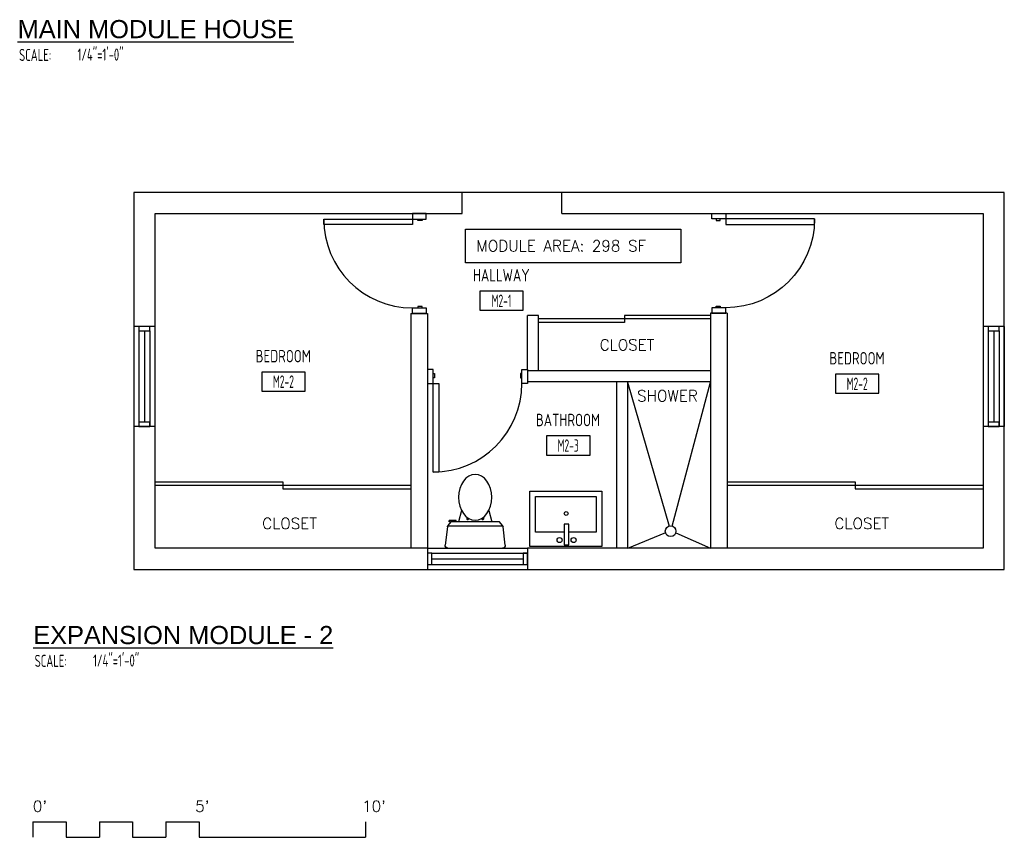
# Model space of a CAD drawing. Header units: inches. Extents: x 23373 to 33923, y 1540 to 5670.
# Tile 105 of 106: x 33495 to 33851, y 2090 to 2385. Entities that reach past the tile are written whole.
import ezdxf
from ezdxf.enums import TextEntityAlignment as Align

# ---------------------------------------------------------------- set-up
doc = ezdxf.new("R2010")
doc.units = ezdxf.units.IN
doc.header["$LTSCALE"] = 2
doc.header["$MEASUREMENT"] = 0
doc.layers.get('0').update_dxf_attribs({"color": 8, "linetype": 'CONTINUOUS'})
doc.layers.get('Defpoints').update_dxf_attribs({"linetype": 'CONTINUOUS'})
for name, color, linetype in [('a-door', 8, 'CONTINUOUS'), ('FIXT', 8, 'CONTINUOUS'), ('G-SYMB', 1, 'CONTINUOUS'), ('TEXT', 2, 'CONTINUOUS'), ('Walls', 1, 'CONTINUOUS')]:
    doc.layers.add(name, color=color, linetype=linetype)
doc.layers.add('DIM', color=4, linetype='CONTINUOUS', lineweight=13)
doc.styles.add('LAR', font='arial.ttf', dxfattribs={"height": 0.25})
doc.styles.add('MED', font='archstyl.shx', dxfattribs={"width": 0.8, "height": 0.125})
doc.styles.get("Standard").update_dxf_attribs({"font": 'simplex.shx'})

# ---------------------------------------------------------------- blocks, each defined once
blk = doc.blocks.new('*U68')
at = {"layer": 'a-door', "color": 2, "linetype": 'Continuous', "lineweight": -3}
for points in [[(2, 5), (4, 5), (4, 37), (2, 37)], [(2, 0), (0, 0), (0, 5), (2, 5)], [(34, 0), (36, 0), (36, 5), (34, 5)], [(2, 1.5), (2.5, 1.5), (2.5, 3), (2, 3)], [(34, 1.5), (33.5, 1.5), (33.5, 3), (34, 3)]]:
    blk.add_lwpolyline(points, close=True, dxfattribs=at)
at = {"layer": 'a-door', "color": 2, "linetype": 'Continuous', "lineweight": -3, "extrusion": (0, 0, -1)}
blk.add_arc((-2, 5), 32, 90, 180, dxfattribs=at)
blk = doc.blocks.new('A$C6F230B04')
at = {"ltscale": 48}
for p, q in [((0.8245002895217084, 18.90848391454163), (3.967940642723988e-09, 25.48698509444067)), ((0.9922372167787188, 26.61134470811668), (20.74702643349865, 26.61134470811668)), ((21.7392636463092, 25.48698509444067), (20.91476336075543, 18.90848391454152)), ((20.80346801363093, 18.63257102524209), (0.9541245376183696, 18.63257102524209)), ((2.04045035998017, 17.13257102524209), (1.03113153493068, 18.41411639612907)), ((20.70813211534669, 18.41411639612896), (19.69881329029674, 17.13257102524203)), ((3.977949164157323, 16.63257102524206), (1.477949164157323, 16.63257102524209)), ((19.69881329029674, 17.13257102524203), (2.04045035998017, 17.13257102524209)), ((5.956269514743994, 13.00324939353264), (4.903768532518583, 17.13257102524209)), ((15.78299413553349, 13.00324939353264), (16.8354951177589, 17.13257102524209))]:
    blk.add_line(p, q, dxfattribs=at)
for p, q in [((1.477949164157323, 17.13257102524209), (1.477949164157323, 16.63257102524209)), ((1.868855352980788, 17.13257102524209), (1.503820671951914, 17.13257102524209)), ((3.977949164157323, 17.13257102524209), (3.977949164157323, 16.63257102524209)), ((7.90369017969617, 15.45019969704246), (7.90369017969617, 16.08457497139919)), ((8.15369017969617, 16.33457497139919), (8.15369017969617, 16.33457497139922)), ((8.40369017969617, 15.8011839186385), (8.40369017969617, 16.08457497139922)), ((13.33557347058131, 15.8011839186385), (13.33557347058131, 16.08457497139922)), ((13.58557347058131, 16.33457497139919), (13.58557347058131, 16.33457497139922)), ((13.83557347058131, 15.45019969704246), (13.83557347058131, 16.08457497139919))]:
    blk.add_line(p, q)
for centre in [(8.15369017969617, 16.09396695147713), (13.58557347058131, 16.09396695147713)]:
    blk.add_circle(centre, 0.125)
for centre, radius, start, end in [((0.9922372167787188, 25.61134470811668), 1.000000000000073, 90, 187.1437757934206), ((20.74702643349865, 25.61134470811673), 1.000000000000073, 352.8562242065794, 90), ((1.816737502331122, 19.03284352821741), 0.9999999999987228, 187.1437757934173, 218.2232423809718), ((19.92252614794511, 19.03284352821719), 0.9999999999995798, 321.7767576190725, 352.8562242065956)]:
    blk.add_arc(centre, radius, start, end, dxfattribs=at)
for centre, start, end in [((8.15369017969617, 16.08457497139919), 90.00000000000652, 180), ((8.15369017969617, 16.08457497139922), 0, 90.00000000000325), ((13.58557347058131, 16.08457497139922), 89.99999999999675, 180), ((13.58557347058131, 16.08457497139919), 0, 89.99999999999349)]:
    blk.add_arc(centre, 0.25, start, end)
blk.add_ellipse((10.86963182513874, 8.247883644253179), major_axis=(0, 8.285400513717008), ratio=0.7241653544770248)
blk = doc.blocks.new('AINC-ROOMID')
at = {"layer": 'G-SYMB'}
blk.add_lwpolyline([(-0.2473152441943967, -0.3518933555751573), (0.2532671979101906, -0.3518933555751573), (0.2532671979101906, -0.1607061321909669), (-0.2473152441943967, -0.1607061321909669)], close=True, dxfattribs=at)
at = {"layer": 'G-SYMB', "color": 4, "linetype": 'Continuous', "style": 'MED', "oblique": -180, "text_generation_flag": 6}
for tag, p in [('%%UROOM-ID', (0, 0.2092985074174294)), ('%%USPAN', (0, 0))]:
    blk.add_attdef(tag, text='', height=0.125, rotation=180, dxfattribs=at).set_placement(p, align=Align.MIDDLE)
at = {"layer": 'G-SYMB', "color": 4, "linetype": 'Continuous', "style": 'MED', "text_generation_flag": 6, "width": 0.75}
blk.add_attdef('R-NUM', text='', height=0.125, rotation=180, dxfattribs=at).set_placement((0.002975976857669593, -0.2562997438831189), align=Align.MIDDLE)
blk = doc.blocks.new('AINC-TITLE')
at = {"layer": 'G-SYMB', "color": 4, "linetype": 'Continuous', "style": 'MED', "width": 0.75}
blk.add_text('SCALE:', height=0.125, dxfattribs=at).set_placement((-0.8802076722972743, -0.3073332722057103))
at = {"layer": 'G-SYMB', "color": 1, "linetype": 'Continuous', "style": 'LAR'}
blk.add_attdef('%%UDRAWING-TITLE', (-0.895149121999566, -0.07174532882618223), '', height=0.1875, dxfattribs=at)
at = {"layer": 'G-SYMB', "color": 4, "linetype": 'Continuous', "style": 'MED', "width": 0.75}
blk.add_attdef('SCALE', (-0.2765239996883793, -0.30362657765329), '', height=0.125, dxfattribs=at)

msp = doc.modelspace()

# ---------------------------------------------------------------- linework, layer by layer
at = {"color": 1}
for p, q in [((33690.93783676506, 2322.598430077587), (33654.93783676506, 2322.598430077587)), ((33710.56283676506, 2254.200324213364), (33710.56283676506, 2194.200324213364)), ((33714.56283676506, 2254.200324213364), (33714.56283676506, 2194.200324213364)), ((33714.56283676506, 2254.200324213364), (33729.63624066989, 2202.240009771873)), ((33730.65249006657, 2202.235300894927), (33744.56283676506, 2254.200324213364)), ((33728.31281186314, 2199.748031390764), (33714.56283676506, 2194.200324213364)), ((33731.96554328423, 2199.76827930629), (33744.56283676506, 2194.276827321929)), ((33499.98144660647, 2095.56926647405), (33499.98144660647, 2089.974379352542)), ((33499.98144660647, 2095.56926647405), (33511.98144660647, 2095.56926647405)), ((33511.98144660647, 2095.56926647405), (33511.98144660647, 2089.974379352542)), ((33523.98144660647, 2095.56926647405), (33523.98144660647, 2089.974379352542)), ((33523.98144660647, 2095.56926647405), (33535.98144660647, 2095.56926647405)), ((33535.98144660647, 2095.56926647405), (33535.98144660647, 2089.974379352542)), ((33547.98144660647, 2095.56926647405), (33547.98144660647, 2089.974379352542)), ((33547.98144660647, 2095.56926647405), (33559.98144660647, 2095.56926647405)), ((33559.98144660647, 2095.56926647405), (33559.98144660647, 2089.974379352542)), ((33619.98144660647, 2095.56926647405), (33619.98144660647, 2089.974379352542)), ((33511.98144660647, 2089.974379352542), (33523.98144660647, 2089.974379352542)), ((33535.98144660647, 2089.974379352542), (33547.98144660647, 2089.974379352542)), ((33559.98144660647, 2089.974379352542), (33619.98144660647, 2089.974379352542))]:
    msp.add_line(p, q, dxfattribs=at)
msp.add_circle((33730.13574537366, 2200.377325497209), 1.928496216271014, dxfattribs=at)
at = {"layer": 'a-door', "color": 2, "linetype": 'Continuous', "lineweight": -3}
for p, q in [((33744.56283676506, 2278.223430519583), (33713.50033676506, 2278.223430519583)), ((33713.50033676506, 2278.223430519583), (33713.50033676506, 2275.723430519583)), ((33744.56283676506, 2276.973430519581), (33682.43783676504, 2276.973430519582)), ((33713.50033676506, 2275.723430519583), (33682.43783676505, 2275.723430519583)), ((33544.06283676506, 2218.22342963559), (33590.25033676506, 2218.223429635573)), ((33590.25033676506, 2218.223429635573), (33590.25033676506, 2215.723429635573)), ((33750.56283676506, 2218.22342963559), (33796.75033676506, 2218.223429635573)), ((33796.75033676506, 2218.223429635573), (33796.75033676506, 2215.723429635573)), ((33544.06283676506, 2216.973429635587), (33636.43783676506, 2216.973429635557)), ((33590.25033676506, 2215.723429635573), (33636.43783676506, 2215.723429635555)), ((33750.56283676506, 2216.973429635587), (33842.93783676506, 2216.973429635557)), ((33796.75033676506, 2215.723429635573), (33842.93783676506, 2215.723429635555))]:
    msp.add_line(p, q, dxfattribs=at)
at = {"layer": 'a-door'}
for p, q in [((33536.43783676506, 2274.223429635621), (33536.43783809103, 2238.223429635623)), ((33544.00573492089, 2274.223429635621), (33544.00573492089, 2238.223429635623)), ((33842.93783676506, 2274.223429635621), (33842.93783809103, 2238.223429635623)), ((33850.50573492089, 2274.223429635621), (33850.50573492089, 2238.223429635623)), ((33538.25033742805, 2272.723427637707), (33538.25033742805, 2238.223429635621)), ((33540.25033742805, 2272.723427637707), (33540.25033742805, 2239.723429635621)), ((33542.25033742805, 2272.723427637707), (33542.25033742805, 2238.223429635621)), ((33844.75033742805, 2272.723427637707), (33844.75033742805, 2238.223429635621)), ((33846.75033742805, 2272.723427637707), (33846.75033742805, 2239.723429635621)), ((33848.75033742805, 2272.723427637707), (33848.75033742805, 2238.223429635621)), ((33642.43783676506, 2194.223430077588), (33678.43783676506, 2194.223430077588)), ((33643.93783676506, 2192.410929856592), (33678.43783476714, 2192.410929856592)), ((33643.93783676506, 2190.410929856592), (33676.93783476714, 2190.410929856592)), ((33642.43783676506, 2186.598429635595), (33678.43783676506, 2186.598430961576)), ((33643.93783676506, 2188.410929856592), (33678.43783476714, 2188.410929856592))]:
    msp.add_line(p, q, dxfattribs=at)
for points in [[(33538.25033742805, 2274.223427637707), (33538.25033742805, 2272.723427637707), (33542.25033742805, 2272.723427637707), (33542.25033742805, 2274.223427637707)], [(33844.75033742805, 2274.223427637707), (33844.75033742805, 2272.723427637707), (33848.75033742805, 2272.723427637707), (33848.75033742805, 2274.223427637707)], [(33538.25033742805, 2239.723429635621), (33538.25033742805, 2238.223429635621), (33542.25033742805, 2238.223429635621), (33542.25033742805, 2239.723429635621)], [(33844.75033742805, 2239.723429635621), (33844.75033742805, 2238.223429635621), (33848.75033742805, 2238.223429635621), (33848.75033742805, 2239.723429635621)], [(33642.43783676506, 2188.410929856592), (33643.93783676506, 2188.410929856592), (33643.93783676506, 2192.410929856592), (33642.43783676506, 2192.410929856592)], [(33676.93783476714, 2188.410929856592), (33678.43783476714, 2188.410929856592), (33678.43783476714, 2192.410929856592), (33676.93783476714, 2192.410929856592)]]:
    msp.add_lwpolyline(points, close=True, dxfattribs=at)
at = {"layer": 'Defpoints', "color": 1}
msp.add_line((33499.98144660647, 2095.56926647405), (33499.98144660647, 2089.974379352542), dxfattribs=at)
at = {"layer": 'FIXT'}
for p, q in [((33679.31752153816, 2214.85462142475), (33705.31752153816, 2214.85462142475)), ((33679.31752153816, 2194.85462142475), (33679.31752153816, 2214.85462142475)), ((33705.31752153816, 2214.85462142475), (33705.31752153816, 2194.85462142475)), ((33681.31752153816, 2212.85462142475), (33703.31752153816, 2212.85462142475)), ((33681.31752153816, 2200.100647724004), (33681.31752153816, 2212.85462142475)), ((33703.31752153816, 2212.85462142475), (33703.31752153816, 2200.100647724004)), ((33691.77125361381, 2200.100647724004), (33681.31752153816, 2200.100647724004)), ((33691.77125361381, 2202.884575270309), (33691.77125361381, 2195.444032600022)), ((33693.37332882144, 2202.884575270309), (33691.77125361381, 2202.884575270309)), ((33693.37332882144, 2195.444032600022), (33693.37332882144, 2202.884575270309)), ((33703.31752153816, 2200.100647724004), (33693.37332882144, 2200.100647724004)), ((33705.31752153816, 2194.85462142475), (33679.31752153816, 2194.85462142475)), ((33691.77125361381, 2195.444032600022), (33693.37332882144, 2195.444032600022))]:
    msp.add_line(p, q, dxfattribs=at)
for centre, radius in [((33692.45784658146, 2206.776536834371), 0.6865929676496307), ((33690.05477119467, 2197.218357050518), 0.9154448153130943), ((33695.14699613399, 2197.218357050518), 0.9154448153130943)]:
    msp.add_circle(centre, radius, dxfattribs=at)
at = {"layer": 'TEXT', "color": 2}
msp.add_lwpolyline([(33656.07293580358, 2309.354951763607), (33733.88096241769, 2309.354951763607), (33733.88096241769, 2297.146416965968), (33656.07293580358, 2297.146416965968)], close=True, dxfattribs=at)
at = {"layer": 'Walls'}
for p, q in [((33654.93783676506, 2322.598430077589), (33536.43783676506, 2322.598430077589)), ((33536.43783676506, 2322.598430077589), (33536.43783676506, 2186.598430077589)), ((33654.93783676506, 2314.973430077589), (33654.93783676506, 2322.598430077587)), ((33850.56283676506, 2322.598430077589), (33690.93783676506, 2322.598430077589)), ((33690.93783676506, 2314.973430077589), (33690.93783676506, 2322.598430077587)), ((33850.56283676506, 2186.598430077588), (33850.56283676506, 2322.598430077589)), ((33544.06283676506, 2314.973430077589), (33654.93783676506, 2314.973430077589)), ((33544.06283676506, 2274.223429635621), (33544.06283676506, 2314.973430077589)), ((33690.93783676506, 2314.973430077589), (33842.93783676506, 2314.973430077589)), ((33842.93783676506, 2314.973430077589), (33842.93783676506, 2194.223430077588)), ((33636.43783676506, 2278.973430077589), (33636.43783676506, 2194.223430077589)), ((33636.43783676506, 2278.973430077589), (33642.43783676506, 2278.973430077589)), ((33642.43783676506, 2278.973430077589), (33642.43783676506, 2194.223430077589)), ((33678.43783676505, 2258.723430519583), (33678.43783676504, 2278.223430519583)), ((33682.43783676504, 2278.223430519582), (33678.43783676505, 2278.223430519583)), ((33682.43783676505, 2258.223430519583), (33682.43783676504, 2278.223430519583)), ((33744.56283676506, 2279.026827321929), (33744.56283676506, 2194.276827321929)), ((33750.56283676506, 2279.026827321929), (33744.56283676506, 2279.026827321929)), ((33750.56283676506, 2279.026827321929), (33750.56283676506, 2194.276827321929)), ((33544.06283676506, 2274.223429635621), (33536.43783676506, 2274.223429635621)), ((33850.56283676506, 2274.223429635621), (33842.93783676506, 2274.223429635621)), ((33744.56283676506, 2258.223430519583), (33678.43783676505, 2258.223430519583)), ((33678.43783676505, 2258.223430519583), (33678.43783676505, 2254.223430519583)), ((33744.56283676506, 2254.223430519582), (33678.43783676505, 2254.223430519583)), ((33544.06283676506, 2238.223429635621), (33536.43783809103, 2238.223429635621)), ((33544.06283676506, 2194.223430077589), (33544.06283676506, 2238.223429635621)), ((33850.56283676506, 2238.223429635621), (33842.93783809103, 2238.223429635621)), ((33642.43783676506, 2194.223430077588), (33544.06283676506, 2194.223430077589)), ((33642.43783676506, 2194.223430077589), (33642.43783676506, 2186.598429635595)), ((33842.93783676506, 2194.223430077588), (33678.43783676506, 2194.223430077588)), ((33678.43783676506, 2194.223430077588), (33678.43783676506, 2186.598430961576)), ((33536.43783676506, 2186.598430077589), (33850.56283676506, 2186.598430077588))]:
    msp.add_line(p, q, dxfattribs=at)

# ---------------------------------------------------------------- block references
ref = msp.add_blockref('AINC-ROOMID', (33669.0211673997, 2292.731359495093), dxfattribs=dict(xscale=-31.40809428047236, yscale=-35.94597718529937, zscale=31.40809428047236, rotation=180))
ref.add_attrib('%%USPAN', 'HALLWAY', dxfattribs={"layer": 'G-SYMB', "color": 4, "linetype": 'Continuous', "height": 4.493247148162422, "rotation": 180, "style": 'MED', "text_generation_flag": 6, "width": 0.8737582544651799}).set_placement((33669.0211673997, 2292.731359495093), align=Align.MIDDLE)
ref.add_attrib('R-NUM', 'M2-1', dxfattribs={"layer": 'G-SYMB', "color": 4, "linetype": 'Continuous', "height": 4.493247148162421, "rotation": 180, "style": 'MED', "text_generation_flag": 6, "width": 0.6553186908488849}).set_placement((33669.11463716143, 2283.518414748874), align=Align.MIDDLE)
ref = msp.add_blockref('AINC-ROOMID', (33590.33901378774, 2263.56101950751), dxfattribs=dict(xscale=-31.40809428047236, yscale=-35.94597718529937, zscale=31.40809428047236, rotation=180))
ref.add_attrib('%%USPAN', 'BEDROOM', dxfattribs={"layer": 'G-SYMB', "color": 4, "linetype": 'Continuous', "height": 4.493247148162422, "rotation": 180, "style": 'MED', "text_generation_flag": 6, "width": 0.8737582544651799}).set_placement((33590.33901378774, 2263.56101950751), align=Align.MIDDLE)
ref.add_attrib('R-NUM', 'M2-2', dxfattribs={"layer": 'G-SYMB', "color": 4, "linetype": 'Continuous', "height": 4.493247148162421, "rotation": 180, "style": 'MED', "text_generation_flag": 6, "width": 0.6553186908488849}).set_placement((33590.43248354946, 2254.348074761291), align=Align.MIDDLE)
ref = msp.add_blockref('AINC-ROOMID', (33797.38537753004, 2262.792905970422), dxfattribs=dict(xscale=-31.40809428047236, yscale=-35.94597718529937, zscale=31.40809428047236, rotation=180))
ref.add_attrib('%%USPAN', 'BEDROOM', dxfattribs={"layer": 'G-SYMB', "color": 4, "linetype": 'Continuous', "height": 4.493247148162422, "rotation": 180, "style": 'MED', "text_generation_flag": 6, "width": 0.8737582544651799}).set_placement((33797.38537753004, 2262.792905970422), align=Align.MIDDLE)
ref.add_attrib('R-NUM', 'M2-2', dxfattribs={"layer": 'G-SYMB', "color": 4, "linetype": 'Continuous', "height": 4.493247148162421, "rotation": 180, "style": 'MED', "text_generation_flag": 6, "width": 0.6553186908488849}).set_placement((33797.47884729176, 2253.579961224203), align=Align.MIDDLE)
ref = msp.add_blockref('AINC-ROOMID', (33693.09348302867, 2240.517960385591), dxfattribs=dict(xscale=-31.40809428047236, yscale=-35.94597718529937, zscale=31.40809428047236, rotation=180))
ref.add_attrib('%%USPAN', 'BATHROOM', dxfattribs={"layer": 'G-SYMB', "color": 4, "linetype": 'Continuous', "height": 4.493247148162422, "rotation": 180, "style": 'MED', "text_generation_flag": 6, "width": 0.8737582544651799}).set_placement((33693.09348302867, 2240.517960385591), align=Align.MIDDLE)
ref.add_attrib('R-NUM', 'M2-3', dxfattribs={"layer": 'G-SYMB', "color": 4, "linetype": 'Continuous', "height": 4.493247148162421, "rotation": 180, "style": 'MED', "text_generation_flag": 6, "width": 0.6553186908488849}).set_placement((33693.18695279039, 2231.305015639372), align=Align.MIDDLE)
at = {"layer": 'a-door', "color": 2, "linetype": 'Continuous', "lineweight": -3, "xscale": -1}
for p, rotation in [((33641.93783676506, 2314.973430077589), 89.99999999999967), ((33642.43783676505, 2258.723430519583), 180)]:
    msp.add_blockref('*U68', p, dxfattribs=dict(at, rotation=rotation))
at = {"layer": 'a-door', "color": 2, "linetype": 'Continuous', "lineweight": -3, "rotation": 270.0000000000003}
msp.add_blockref('*U68', (33745.06283676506, 2315.026827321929), dxfattribs=at)
at = {"layer": 'DIM', "xscale": 34.92963946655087, "yscale": 34.92963946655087, "zscale": 34.92963946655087}
for p, values in [((33525.75959706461, 2380.751429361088), {'%%UDRAWING-TITLE': '%%UMAIN MODULE HOUSE', 'SCALE': '1/4"=1\'-0"'}), ((33531.38286173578, 2162.167028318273), {'%%UDRAWING-TITLE': '%%UEXPANSION MODULE - 2', 'SCALE': '1/4"=1\'-0"'})]:
    msp.add_blockref('AINC-TITLE', p, dxfattribs=at).add_auto_attribs(values)
at = {"layer": 'FIXT', "xscale": -1, "rotation": 180}
msp.add_blockref('A$C6F230B04', (33648.7411247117, 2220.864204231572), dxfattribs=at)

# ---------------------------------------------------------------- texts
at = {"layer": 'TEXT', "color": 2, "char_height": 4.000692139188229, "attachment_point": 1}
for s, insert, width in [('{\\Fromans|c0;MODULE AREA: 298 SF}', (33660.05460560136, 2305.329285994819), 137.2542559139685), ('{\\Fromans|c0;CLOSET}', (33704.55085279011, 2269.597028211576), 26.49717370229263), ('{\\Fromans|c0;SHOWER}', (33718.01281893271, 2251.237323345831), 137.2542559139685), ('{\\Fromans|c0;CLOSET}', (33582.75852949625, 2205.212508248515), 137.2542559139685), ('{\\Fromans|c0;CLOSET}', (33789.25852949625, 2205.212508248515), 137.2542559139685), ("{\\Fromans|c0;0'}", (33499.98144660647, 2103.173867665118), 137.2542559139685), ("{\\Fromans|c0;5'}", (33558.5531250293, 2103.173867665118), 137.2542559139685), ("{\\Fromans|c0;10'}", (33618.80255701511, 2103.173867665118), 137.2542559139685)]:
    msp.add_mtext(s, dxfattribs=dict(at, insert=insert, width=width))

doc.saveas('drawing.dxf')
